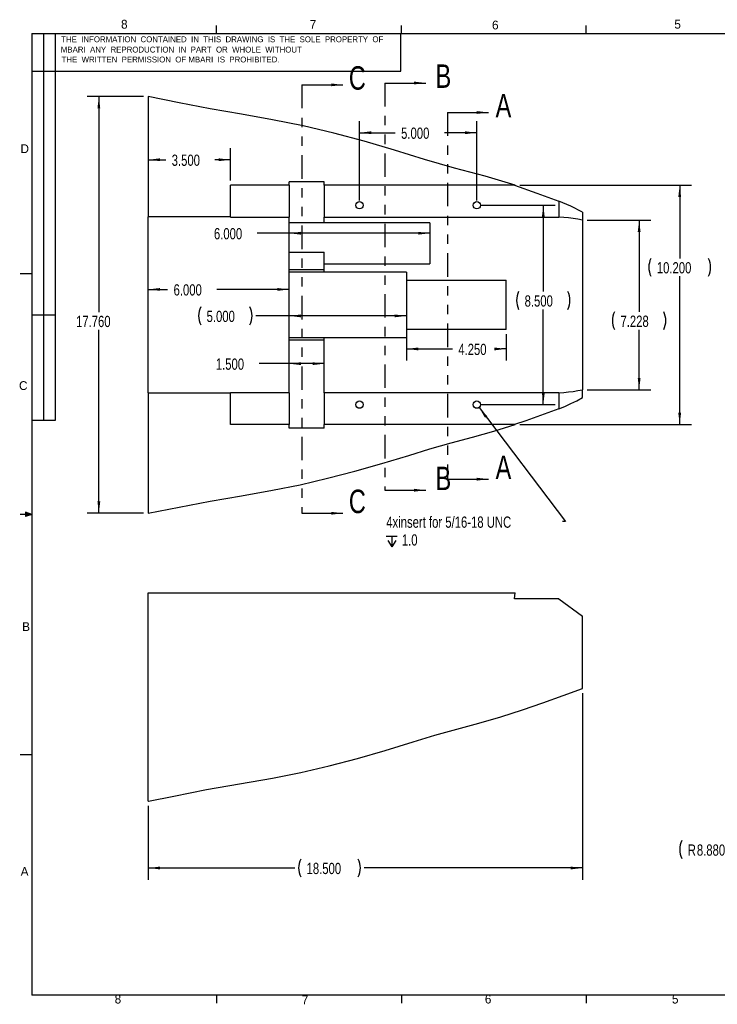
# Model space of a CAD drawing. Extents: x 0.5 to 16.5, y 0.3 to 10.8.
# Tile 1 of 2: x 0.5 to 7.9, y 0.3 to 10.8. Entities that reach past the tile are written whole.
import ezdxf

# ---------------------------------------------------------------- set-up
doc = ezdxf.new("R2010")
doc.units = 0
doc.header["$PDSIZE"] = -1
doc.linetypes.add('SLDSECTION0', pattern=[0.5, 0.25, -0.05, 0.05, -0.05, 0.05, -0.05])
doc.layers.get('0').update_dxf_attribs({"linetype": 'CONTINUOUS'})
doc.layers.get('DEFPOINTS').update_dxf_attribs({"linetype": 'CONTINUOUS'})
doc.dimstyles.new('SLDDIMSTYLE0', dxfattribs={"dimtxt": 0.12, "dimasz": 0.125, "dimexe": 0.125, "dimexo": 0.0625, "dimgap": 0.03, "dimtad": 0, "dimtih": 1, "dimtoh": 1, "dimdec": 3, "dimlfac": 4, "dimzin": 4, "dimtxsty": 'STANDARD', "dimcen": 0.09, "dimazin": 3, "dimtfac": 1, "dimtdec": 4, "dimtofl": 0, "dimtmove": 0, "dimatfit": 3, "dimtolj": 1, "dimtzin": 12})
doc.dimstyles.new('SLDDIMSTYLE1', dxfattribs={"dimtxt": 0.12, "dimasz": 0.125, "dimexe": 0.125, "dimexo": 0.0625, "dimgap": 0.03, "dimtad": 0, "dimtih": 1, "dimtoh": 1, "dimdec": 3, "dimlfac": 4, "dimzin": 12, "dimtxsty": 'STANDARD', "dimcen": 0.09, "dimazin": 3, "dimtfac": 1, "dimtdec": 4, "dimtofl": 0, "dimtmove": 0, "dimatfit": 3, "dimtolj": 1, "dimtzin": 12})
doc.dimstyles.new('SLDDIMSTYLE2', dxfattribs={"dimtxt": 0.12, "dimasz": 0.125, "dimexe": 0.125, "dimexo": 0.0625, "dimgap": 0.03, "dimtad": 0, "dimtih": 1, "dimtoh": 1, "dimdec": 3, "dimlfac": 4, "dimzin": 12, "dimtxsty": 'STANDARD', "dimcen": 0.09, "dimazin": 3, "dimtfac": 1, "dimtdec": 4, "dimtmove": 0, "dimatfit": 3, "dimtolj": 1, "dimtzin": 12})
doc.dimstyles.new('SLDDIMSTYLE3', dxfattribs={"dimtxt": 0.12, "dimasz": 0.125, "dimexe": 0.125, "dimexo": 0.0625, "dimgap": 0.03, "dimtad": 0, "dimtih": 1, "dimtoh": 1, "dimdec": 3, "dimlfac": 4, "dimzin": 4, "dimtxsty": 'STANDARD', "dimcen": 0.09, "dimazin": 3, "dimtfac": 1, "dimtdec": 4, "dimtofl": 0, "dimtmove": 0, "dimatfit": 3, "dimtolj": 1, "dimtzin": 12})

# ---------------------------------------------------------------- blocks, each defined once
blk = doc.blocks.new('*D0')
at = {"color": 7, "linetype": 'CONTINUOUS'}
for p, q in [((6.492, 3.613), (6.492, 1.624)), ((1.867, 2.412), (1.867, 1.624)), ((1.867, 1.749), (3.428, 1.749)), ((6.492, 1.749), (4.165, 1.749))]:
    blk.add_line(p, q, dxfattribs=at)
for centre, start, end in [((3.681, 1.749), 153.4349, 206.5651), ((3.913, 1.749), 333.4349, 26.5651)]:
    blk.add_arc(centre, 0.213, start, end, dxfattribs=at)
at = {"color": 7}
for points in [[(1.867, 1.749), (1.992, 1.734), (1.992, 1.764)], [(6.492, 1.749), (6.367, 1.764), (6.367, 1.734)]]:
    blk.add_solid(points, dxfattribs=at)
at = {"layer": 'DEFPOINTS', "color": 7}
for p in [(6.492, 3.663), (1.867, 2.462)]:
    blk.add_point(p, dxfattribs=at)
at = {"color": 7, "width": 0.75}
blk.add_text('18.500', height=0.12, dxfattribs=at).set_placement((3.553, 1.684))
blk = doc.blocks.new('*D1')
at = {"color": 7, "linetype": 'CONTINUOUS'}
for p, q in [((6.542, 8.653), (7.221, 8.653)), ((7.096, 8.653), (7.096, 7.677)), ((7.096, 6.846), (7.096, 7.486)), ((6.542, 6.846), (7.221, 6.846))]:
    blk.add_line(p, q, dxfattribs=at)
for centre, start, end in [((7.024, 7.582), 153.4349, 206.5651), ((7.167, 7.582), 333.4349, 26.5651)]:
    blk.add_arc(centre, 0.213, start, end, dxfattribs=at)
at = {"color": 7}
for points in [[(7.096, 8.653), (7.081, 8.528), (7.111, 8.528)], [(7.096, 6.846), (7.111, 6.971), (7.081, 6.971)]]:
    blk.add_solid(points, dxfattribs=at)
at = {"layer": 'DEFPOINTS', "color": 7}
for p in [(6.492, 8.653), (6.492, 6.846)]:
    blk.add_point(p, dxfattribs=at)
at = {"color": 7, "width": 0.75}
blk.add_text('7.228', height=0.12, dxfattribs=at).set_placement((6.897, 7.516))
blk = doc.blocks.new('*D2')
at = {"color": 7, "linetype": 'CONTINUOUS'}
for p, q in [((5.824, 9.025), (7.653, 9.025)), ((7.528, 9.025), (7.528, 8.246)), ((7.528, 6.475), (7.528, 8.056)), ((5.824, 6.475), (7.653, 6.475))]:
    blk.add_line(p, q, dxfattribs=at)
for centre, start, end in [((7.412, 8.151), 153.4349, 206.5651), ((7.644, 8.151), 333.4349, 26.5651)]:
    blk.add_arc(centre, 0.213, start, end, dxfattribs=at)
at = {"color": 7}
for points in [[(7.528, 9.025), (7.513, 8.9), (7.543, 8.9)], [(7.528, 6.475), (7.543, 6.6), (7.513, 6.6)]]:
    blk.add_solid(points, dxfattribs=at)
at = {"layer": 'DEFPOINTS', "color": 7}
for p in [(5.774, 9.025), (5.774, 6.475)]:
    blk.add_point(p, dxfattribs=at)
at = {"color": 7, "width": 0.75}
blk.add_text('10.200', height=0.12, dxfattribs=at).set_placement((7.284, 8.086))
blk = doc.blocks.new('*D3')
at = {"color": 7, "linetype": 'CONTINUOUS'}
for p, q in [((5.417, 8.812), (6.2, 8.812)), ((6.075, 8.812), (6.075, 7.893)), ((6.075, 6.687), (6.075, 7.702)), ((5.417, 6.687), (6.2, 6.687))]:
    blk.add_line(p, q, dxfattribs=at)
for centre, start, end in [((6.003, 7.798), 153.4349, 206.5651), ((6.146, 7.798), 333.4349, 26.5651)]:
    blk.add_arc(centre, 0.213, start, end, dxfattribs=at)
at = {"color": 7}
for points in [[(6.075, 8.812), (6.06, 8.687), (6.09, 8.687)], [(6.075, 6.687), (6.09, 6.812), (6.06, 6.812)]]:
    blk.add_solid(points, dxfattribs=at)
at = {"layer": 'DEFPOINTS', "color": 7}
for p in [(5.367, 8.812), (5.367, 6.687)]:
    blk.add_point(p, dxfattribs=at)
at = {"color": 7, "width": 0.75}
blk.add_text('8.500', height=0.12, dxfattribs=at).set_placement((5.876, 7.732))
blk = doc.blocks.new('*D4')
at = {"color": 7, "linetype": 'CONTINUOUS'}
for p, q in [((4.117, 8.862), (4.117, 9.71)), ((5.367, 8.862), (5.367, 9.71)), ((4.117, 9.585), (4.497, 9.585)), ((5.367, 9.585), (5.021, 9.585))]:
    blk.add_line(p, q, dxfattribs=at)
at = {"color": 7}
for points in [[(4.117, 9.585), (4.242, 9.57), (4.242, 9.6)], [(5.367, 9.585), (5.242, 9.6), (5.242, 9.57)]]:
    blk.add_solid(points, dxfattribs=at)
at = {"layer": 'DEFPOINTS', "color": 7}
for p in [(4.117, 8.812), (5.367, 8.812)]:
    blk.add_point(p, dxfattribs=at)
at = {"color": 7, "width": 0.75}
blk.add_text('5.000', height=0.12, dxfattribs=at).set_placement((4.56, 9.52))
blk = doc.blocks.new('*D5')
at = {"color": 7, "linetype": 'CONTINUOUS'}
for p, q in [((5.391, 6.656), (6.311, 5.44)), ((6.311, 5.44), (6.281, 5.44))]:
    blk.add_line(p, q, dxfattribs=at)
at = {"color": 7}
for p, q in [((4.402, 5.287), (4.517, 5.287)), ((4.46, 5.287), (4.46, 5.172)), ((4.417, 5.241), (4.46, 5.172)), ((4.503, 5.241), (4.46, 5.172))]:
    blk.add_line(p, q, dxfattribs=at)
blk.add_solid([(5.391, 6.656), (5.454, 6.547), (5.478, 6.565)], dxfattribs=at)
at = {"layer": 'DEFPOINTS', "color": 7}
for p in [(5.343, 6.718), (5.391, 6.656)]:
    blk.add_point(p, dxfattribs=at)
at = {"color": 7, "width": 0.75}
for s, p in [('4xinsert for 5/16-18 UNC', (4.402, 5.375)), ('1.0', (4.568, 5.185))]:
    blk.add_text(s, height=0.12, dxfattribs=at).set_placement(p)
blk = doc.blocks.new('*D6')
at = {"color": 7, "linetype": 'CONTINUOUS'}
for p, q in [((1.817, 9.97), (1.215, 9.97)), ((1.34, 9.97), (1.34, 7.674)), ((1.34, 5.53), (1.34, 7.484)), ((1.817, 5.53), (1.215, 5.53))]:
    blk.add_line(p, q, dxfattribs=at)
at = {"color": 7}
for points in [[(1.34, 9.97), (1.325, 9.845), (1.355, 9.845)], [(1.34, 5.53), (1.355, 5.655), (1.325, 5.655)]]:
    blk.add_solid(points, dxfattribs=at)
at = {"layer": 'DEFPOINTS', "color": 7}
for p in [(1.867, 9.97), (1.867, 5.53)]:
    blk.add_point(p, dxfattribs=at)
at = {"color": 7, "width": 0.75}
blk.add_text('17.760', height=0.12, dxfattribs=at).set_placement((1.097, 7.514))
blk = doc.blocks.new('*D7')
at = {"color": 7, "linetype": 'CONTINUOUS'}
for p, q in [((1.867, 7.915), (2.073, 7.915)), ((3.367, 7.915), (2.597, 7.915))]:
    blk.add_line(p, q, dxfattribs=at)
at = {"color": 7}
for points in [[(1.867, 7.915), (1.992, 7.9), (1.992, 7.93)], [(3.367, 7.915), (3.242, 7.93), (3.242, 7.9)]]:
    blk.add_solid(points, dxfattribs=at)
at = {"layer": 'DEFPOINTS', "color": 7}
for p in [(1.867, 8.687), (3.367, 8.685)]:
    blk.add_point(p, dxfattribs=at)
at = {"color": 7, "width": 0.75}
blk.add_text('6.000', height=0.12, dxfattribs=at).set_placement((2.136, 7.85))
blk = doc.blocks.new('*D8')
at = {"color": 7, "linetype": 'CONTINUOUS'}
for p, q in [((3.367, 7.124), (3.047, 7.124)), ((3.742, 7.124), (3.367, 7.124))]:
    blk.add_line(p, q, dxfattribs=at)
at = {"color": 7}
for points in [[(3.367, 7.124), (3.492, 7.109), (3.492, 7.139)], [(3.742, 7.124), (3.617, 7.139), (3.617, 7.109)]]:
    blk.add_solid(points, dxfattribs=at)
at = {"layer": 'DEFPOINTS', "color": 7}
for p in [(3.742, 7.4), (3.367, 6.814)]:
    blk.add_point(p, dxfattribs=at)
at = {"color": 7, "width": 0.75}
blk.add_text('1.500', height=0.12, dxfattribs=at).set_placement((2.586, 7.059))
blk = doc.blocks.new('*D9')
at = {"color": 7, "linetype": 'CONTINUOUS'}
for p, q in [((3.367, 8.514), (3.027, 8.514)), ((4.867, 8.514), (3.367, 8.514))]:
    blk.add_line(p, q, dxfattribs=at)
at = {"color": 7}
for points in [[(3.367, 8.514), (3.492, 8.499), (3.492, 8.529)], [(4.867, 8.514), (4.742, 8.529), (4.742, 8.499)]]:
    blk.add_solid(points, dxfattribs=at)
at = {"layer": 'DEFPOINTS', "color": 7}
for p in [(3.367, 8.685), (4.867, 8.625)]:
    blk.add_point(p, dxfattribs=at)
at = {"color": 7, "width": 0.75}
blk.add_text('6.000', height=0.12, dxfattribs=at).set_placement((2.566, 8.449))
blk = doc.blocks.new('*D10')
at = {"color": 7, "linetype": 'CONTINUOUS'}
for p, q in [((3.367, 7.633), (3.012, 7.633)), ((4.617, 7.633), (3.367, 7.633))]:
    blk.add_line(p, q, dxfattribs=at)
for centre, start, end in [((2.616, 7.633), 153.4349, 206.5651), ((2.759, 7.633), 333.4349, 26.5651)]:
    blk.add_arc(centre, 0.213, start, end, dxfattribs=at)
at = {"color": 7}
for points in [[(3.367, 7.633), (3.492, 7.618), (3.492, 7.648)], [(4.617, 7.633), (4.492, 7.648), (4.492, 7.618)]]:
    blk.add_solid(points, dxfattribs=at)
at = {"layer": 'DEFPOINTS', "color": 7}
for p in [(4.617, 7.468), (3.367, 6.814)]:
    blk.add_point(p, dxfattribs=at)
at = {"color": 7, "width": 0.75}
blk.add_text('5.000', height=0.12, dxfattribs=at).set_placement((2.488, 7.568))
blk = doc.blocks.new('*D11')
at = {"color": 7, "linetype": 'CONTINUOUS'}
for p, q in [((4.617, 7.418), (4.617, 7.156)), ((5.68, 7.437), (5.68, 7.156)), ((4.617, 7.281), (5.107, 7.281)), ((5.68, 7.281), (5.63, 7.281))]:
    blk.add_line(p, q, dxfattribs=at)
at = {"color": 7}
for points in [[(4.617, 7.281), (4.742, 7.266), (4.742, 7.296)], [(5.68, 7.281), (5.555, 7.296), (5.555, 7.266)]]:
    blk.add_solid(points, dxfattribs=at)
at = {"layer": 'DEFPOINTS', "color": 7}
for p in [(4.617, 7.468), (5.68, 7.487)]:
    blk.add_point(p, dxfattribs=at)
at = {"color": 7, "width": 0.75}
blk.add_text('4.250', height=0.12, dxfattribs=at).set_placement((5.169, 7.216))
blk = doc.blocks.new('*D12')
at = {"color": 7, "linetype": 'CONTINUOUS'}
for p, q in [((2.742, 9.075), (2.742, 9.422)), ((1.867, 9.297), (2.054, 9.297)), ((2.742, 9.297), (2.577, 9.297))]:
    blk.add_line(p, q, dxfattribs=at)
at = {"color": 7}
for points in [[(1.867, 9.297), (1.992, 9.282), (1.992, 9.312)], [(2.742, 9.297), (2.617, 9.312), (2.617, 9.282)]]:
    blk.add_solid(points, dxfattribs=at)
at = {"layer": 'DEFPOINTS', "color": 7}
for p in [(2.742, 9.025), (1.867, 8.687)]:
    blk.add_point(p, dxfattribs=at)
at = {"color": 7, "width": 0.75}
blk.add_text('3.500', height=0.12, dxfattribs=at).set_placement((2.116, 9.232))
blk = doc.blocks.new('*D13')
at = {"color": 7, "linetype": 'CONTINUOUS'}
for p, q in [((8.925, 2.873), (8.264, 1.946)), ((8.264, 1.946), (8.234, 1.946))]:
    blk.add_line(p, q, dxfattribs=at)
for centre, start, end in [((7.742, 1.946), 153.4349, 206.5651), ((7.982, 1.946), 333.4349, 26.5651)]:
    blk.add_arc(centre, 0.213, start, end, dxfattribs=at)
at = {"color": 7}
blk.add_solid([(8.925, 2.873), (8.841, 2.78), (8.865, 2.763)], dxfattribs=at)
at = {"layer": 'DEFPOINTS', "color": 7}
for p in [(10.213, 4.682), (8.925, 2.873)]:
    blk.add_point(p, dxfattribs=at)
at = {"color": 7, "width": 0.75}
for s, p in [('R', (7.614, 1.88)), ('8.880', (7.711, 1.88))]:
    blk.add_text(s, height=0.12, dxfattribs=at).set_placement(p)

msp = doc.modelspace()

# ---------------------------------------------------------------- linework, layer by layer
at = {"color": 255, "linetype": 'CONTINUOUS'}
for p, q in [((2.59475, 10.64207), (2.59475, 10.72687)), ((4.5635, 10.64207), (4.5635, 10.72687)), ((6.53225, 10.64207), (6.53225, 10.72687)), ((0.62625, 10.64207), (16.37625, 10.64207)), ((0.62625, 10.64207), (0.62625, 0.39207)), ((0.75125, 10.64207), (0.75125, 6.51707)), ((0.87625, 10.64207), (0.87625, 6.51707)), ((4.55649, 10.24038), (4.55649, 10.64207)), ((0.62625, 10.24038), (4.55649, 10.24038)), ((0.62625, 8.07957), (0.50125, 8.07957)), ((0.87625, 7.64207), (0.62625, 7.64207)), ((0.87625, 6.51707), (0.62625, 6.51707)), ((0.62625, 5.51707), (0.50125, 5.51707)), ((0.55907, 5.54108), (0.55907, 5.49449)), ((0.62625, 5.51707), (0.55907, 5.54108)), ((0.62625, 5.51707), (0.55907, 5.52611)), ((0.62625, 5.51707), (0.55907, 5.50677)), ((0.62625, 5.51707), (0.55907, 5.49449)), ((0.62625, 2.95457), (0.50125, 2.95457)), ((16.37625, 0.39207), (0.62625, 0.39207)), ((2.59475, 0.39207), (2.59475, 0.30727)), ((4.5635, 0.39207), (4.5635, 0.30727)), ((6.53225, 0.39207), (6.53225, 0.30727))]:
    msp.add_line(p, q, dxfattribs=at)
at = {"color": 7, "linetype": 'SLDSECTION0'}
for p, q in [((3.50223, 10.0952), (3.50223, 5.52951)), ((4.38592, 10.11484), (4.38592, 5.77493)), ((5.0536, 9.80063), (5.0536, 5.89275))]:
    msp.add_line(p, q, dxfattribs=at)
at = {"color": 7, "linetype": 'CONTINUOUS'}
for p, q in [((3.50223, 10.0952), (3.94023, 10.0952)), ((4.38592, 10.11484), (4.82392, 10.11484)), ((1.86701, 9.96961), (1.86701, 8.68706)), ((5.0536, 9.80063), (5.4916, 9.80063)), ((3.36701, 9.02456), (2.74201, 9.02456)), ((2.74201, 8.68706), (2.74201, 9.02456)), ((3.74201, 9.06206), (3.36701, 9.06206)), ((3.36701, 9.02456), (3.36701, 9.06206)), ((3.36701, 9.02456), (3.36701, 8.68497)), ((3.74201, 9.02456), (3.74201, 9.06206)), ((5.7742, 9.02456), (3.74201, 9.02456)), ((3.74201, 9.02456), (3.74201, 8.68497)), ((6.24201, 8.85687), (6.24201, 8.68497)), ((6.49201, 8.73728), (6.49201, 8.65311)), ((2.74201, 8.68706), (1.86701, 8.68706)), ((1.86701, 6.81206), (1.86701, 8.68706)), ((2.74201, 8.68706), (2.74201, 8.68497)), ((2.74201, 8.68497), (3.36701, 8.68497)), ((3.36701, 6.81414), (3.36701, 8.68497)), ((3.74201, 8.62456), (3.36701, 8.62456)), ((3.74201, 8.68497), (6.24201, 8.68497)), ((3.74201, 8.62456), (3.74201, 8.68497)), ((4.86701, 8.62456), (3.74201, 8.62456)), ((4.86701, 8.62456), (4.86701, 8.18706)), ((6.49201, 8.65311), (6.49201, 6.84601)), ((3.36701, 8.31206), (3.74201, 8.31206)), ((3.74201, 8.18706), (3.74201, 8.31206)), ((3.74201, 8.09956), (3.74201, 8.18706)), ((3.74201, 8.18706), (4.86701, 8.18706)), ((3.74201, 8.12456), (3.36701, 8.12456)), ((3.74201, 8.09956), (3.36701, 8.09956)), ((4.61701, 8.09956), (3.74201, 8.09956)), ((4.61701, 8.09956), (4.61701, 8.01239)), ((4.61701, 8.01239), (5.67951, 8.01239)), ((4.61701, 8.01239), (4.61701, 7.48672)), ((5.67951, 7.48672), (5.67951, 8.01239)), ((4.61701, 7.48672), (4.61701, 7.39956)), ((5.67951, 7.48672), (4.61701, 7.48672)), ((3.74201, 7.39956), (3.36701, 7.39956)), ((3.74201, 7.37456), (3.36701, 7.37456)), ((4.61701, 7.39956), (3.74201, 7.39956)), ((3.74201, 6.81414), (3.74201, 7.39956)), ((6.49201, 6.76184), (6.49201, 6.84601)), ((1.86701, 6.81206), (2.74201, 6.81206)), ((1.86701, 6.81206), (1.86701, 5.52951)), ((2.74201, 6.81414), (2.74201, 6.81206)), ((3.36701, 6.81414), (2.74201, 6.81414)), ((2.74201, 6.47456), (2.74201, 6.81206)), ((3.36701, 6.81414), (3.36701, 6.47456)), ((6.24201, 6.81414), (3.74201, 6.81414)), ((3.74201, 6.81414), (3.74201, 6.47456)), ((6.24201, 6.81414), (6.24201, 6.64224)), ((3.36701, 6.47456), (2.74201, 6.47456)), ((3.36701, 6.43706), (3.36701, 6.47456)), ((3.74201, 6.43706), (3.36701, 6.43706)), ((5.7742, 6.47456), (3.74201, 6.47456)), ((3.74201, 6.43706), (3.74201, 6.47456)), ((5.0536, 5.89275), (5.4916, 5.89275)), ((4.38592, 5.77493), (4.82392, 5.77493)), ((3.50223, 5.52951), (3.94023, 5.52951)), ((1.86701, 4.68169), (5.7742, 4.68169)), ((1.86701, 2.46164), (1.86701, 4.68169)), ((5.76958, 4.61919), (5.7742, 4.68169)), ((6.24201, 4.61919), (5.76958, 4.61919)), ((6.24201, 4.61919), (6.49201, 4.43169)), ((6.49201, 3.66283), (6.49201, 4.43169))]:
    msp.add_line(p, q, dxfattribs=at)
at = {"color": 7, "linetype": 'CONTINUOUS', "flags": 128}
for points in [[(5.7742, 9.02456), (5.45387, 9.1216), (5.13034, 9.20818), (4.80852, 9.3006), (4.4889, 9.40051), (4.16755, 9.49467), (3.84382, 9.5804), (3.5179, 9.65742), (3.18976, 9.724), (2.8585, 9.78244), (2.5271, 9.84004), (2.19684, 9.90337), (1.86701, 9.96961)], [(5.76958, 9.02456), (6.00637, 8.94244), (6.24201, 8.85687)], [(6.49201, 8.73728), (6.36849, 8.80118), (6.24201, 8.85687)], [(6.49201, 8.65311), (6.44279, 8.66252), (6.39309, 8.67043), (6.34301, 8.67681), (6.29262, 8.68166), (6.24201, 8.68497)], [(6.24201, 6.81414), (6.29262, 6.81746), (6.34301, 6.82231), (6.39309, 6.82869), (6.44279, 6.83659), (6.49201, 6.84601)], [(6.24201, 6.64224), (6.30533, 6.66901), (6.36813, 6.69776), (6.43042, 6.72866), (6.49201, 6.76184)], [(6.24201, 6.64224), (6.12427, 6.59933), (6.00642, 6.55669), (5.88826, 6.51491), (5.76958, 6.47456)], [(1.86701, 5.52951), (2.19684, 5.59575), (2.5271, 5.65907), (2.8585, 5.71667), (3.18976, 5.77512), (3.48388, 5.83426), (3.77621, 5.90193), (4.06679, 5.9768), (4.35552, 6.0584), (4.64233, 6.14653), (4.86745, 6.21649), (5.09412, 6.28116), (5.32198, 6.34184), (5.54922, 6.40448), (5.7742, 6.47456)], [(1.86708, 2.46168), (1.87059, 2.46235), (2.13756, 2.516), (2.48745, 2.58398), (2.83863, 2.64541), (3.18976, 2.70725), (3.49301, 2.76838), (3.79436, 2.83853), (4.09385, 2.91628), (4.39136, 3.00118), (4.68691, 3.09271), (4.91926, 3.16407), (5.15345, 3.22926), (5.38841, 3.29178), (5.62215, 3.35825), (5.85327, 3.43339), (6.07034, 3.51021), (6.28674, 3.58884), (6.49253, 3.66301)]]:
    msp.add_lwpolyline(points, dxfattribs=at)
at = {"color": 7, "linetype": 'CONTINUOUS'}
for centre in [(4.11701, 8.81206), (5.36701, 8.81206), (4.11701, 6.68706), (5.36701, 6.68706)]:
    msp.add_circle(centre, 0.039, dxfattribs=at)
for points in [[(3.94023, 10.0952), (3.81523, 10.1102), (3.81523, 10.0802)], [(4.82392, 10.11484), (4.69892, 10.12984), (4.69892, 10.09984)], [(5.4916, 9.80063), (5.3666, 9.81563), (5.3666, 9.78563)], [(5.4916, 5.89275), (5.3666, 5.90775), (5.3666, 5.87775)], [(4.82392, 5.77493), (4.69892, 5.78993), (4.69892, 5.75993)], [(3.94023, 5.52951), (3.81523, 5.54451), (3.81523, 5.51451)]]:
    msp.add_solid(points, dxfattribs=at)

# ---------------------------------------------------------------- texts
at = {"color": 7, "width": 0.75}
for s, p in [('C', (4.00328, 10.04362)), ('B', (4.92675, 10.06326)), ('A', (5.56677, 9.74906)), ('A', (5.56677, 5.89434)), ('B', (4.92675, 5.77651)), ('C', (4.00328, 5.53109))]:
    msp.add_text(s, height=0.25, dxfattribs=at).set_placement(p)
at = {"color": 7, "attachment_point": 1}
for s, insert, char_height in [('8', (1.57625, 10.78835), 0.09375), ('7', (3.58638, 10.7864), 0.09375), ('6', (5.52866, 10.77987), 0.09375), ('5', (7.47093, 10.78835), 0.09375), ('THE  INFORMATION  CONTAINED  IN  THIS  DRAWING  IS  THE  SOLE  PROPERTY  OF', (0.93888, 10.61208), 0.0625), ('MBARI  ANY  REPRODUCTION  IN  PART  OR  WHOLE  WITHOUT', (0.93496, 10.50243), 0.0625), ('THE  WRITTEN  PERMISSION  OF MBARI  IS  PROHIBITED.', (0.94279, 10.3967), 0.0625), ('D', (0.50499, 9.4617), 0.09375), ('C', (0.48937, 6.93702), 0.09375), ('B', (0.52278, 4.36836), 0.09375), ('A', (0.50716, 1.76), 0.09375), ('8', (1.5084, 0.39845), 0.09375), ('7', (3.50156, 0.38997), 0.09375), ('6', (5.45232, 0.39845), 0.09375), ('5', (7.44549, 0.39845), 0.09375)]:
    msp.add_mtext(s, dxfattribs=dict(at, insert=insert, char_height=char_height))

# ---------------------------------------------------------------- dimensions: what is measured, and where the dimension line sits
for base, p1, p2, angle, dimstyle, picture, middle in [((1.34038, 9.96961), (1.86701, 9.96961), (1.86701, 5.52951), 90, 'SLDDIMSTYLE0', '*D6', (1.34038, 7.57923)), ((2.74201, 9.29679), (2.74201, 9.02456), (1.86701, 8.68706), 180, 'SLDDIMSTYLE0', '*D12', (2.31553, 9.29679)), ((7.52794, 9.02456), (5.7742, 9.02456), (5.7742, 6.47456), 90, 'SLDDIMSTYLE0', '*D2', (7.52794, 8.15108)), ((6.07476, 8.81206), (5.36701, 8.81206), (5.36701, 6.68706), 90, 'SLDDIMSTYLE0', '*D3', (6.07476, 7.7976)), ((3.36701, 7.91503), (3.36701, 8.68497), (1.86701, 8.68706), 180, 'SLDDIMSTYLE0', '*D7', (2.3351, 7.91503)), ((4.86701, 8.51395), (4.86701, 8.62456), (3.36701, 8.68497), 180, 'SLDDIMSTYLE0', '*D9', (2.76567, 8.51395)), ((7.09591, 8.65311), (6.49201, 8.65311), (6.49201, 6.84601), 90, 'SLDDIMSTYLE1', '*D1', (7.09591, 7.58159)), ((4.61701, 7.63325), (4.61701, 7.46831), (3.36701, 6.81414), 180, 'SLDDIMSTYLE0', '*D10', (2.68738, 7.63325)), ((5.67951, 7.28097), (5.67951, 7.48672), (4.61701, 7.46831), 180, 'SLDDIMSTYLE0', '*D11', (5.36862, 7.28097)), ((3.74201, 7.1244), (3.74201, 7.39956), (3.36701, 6.81414), 180, 'SLDDIMSTYLE0', '*D8', (2.78524, 7.1244))]:
    dim = msp.add_linear_dim(base=base, p1=p1, p2=p2, angle=angle, dimstyle=dimstyle)
    dim.commit()
    dim.dimension.update_dxf_attribs({"geometry": picture, "text_midpoint": middle, "dimtype": 160})
for base, p1, p2, picture, middle in [((4.11701, 9.58462), (4.11701, 8.81206), (5.36701, 8.81206), '*D4', (4.75904, 9.58462)), ((6.49201, 1.74922), (6.49201, 3.66283), (1.86701, 2.46164), '*D0', (3.7968, 1.74922))]:
    dim = msp.add_linear_dim(base=base, p1=p1, p2=p2, dimstyle='SLDDIMSTYLE0')
    dim.commit()
    dim.dimension.update_dxf_attribs({"geometry": picture, "text_midpoint": middle, "dimtype": 160})
dim = msp.add_diameter_dim_2p(p1=(5.34347, 6.71815), p2=(5.39055, 6.65596), text='4xinsert for 5/16-18 UNC<>\\P<HOLE-DEPTH>1.0', dimstyle='SLDDIMSTYLE2')
dim.commit()
dim.dimension.update_dxf_attribs({"geometry": '*D5', "text_midpoint": (5.31035, 5.34525), "dimtype": 163})
dim = msp.add_radius_dim(center=(10.21347, 4.68169), mpoint=(8.92543, 2.87349), dimstyle='SLDDIMSTYLE3')
dim.commit()
dim.dimension.update_dxf_attribs({"geometry": '*D13', "text_midpoint": (7.86178, 1.94559), "dimtype": 164})

doc.saveas('drawing.dxf')
